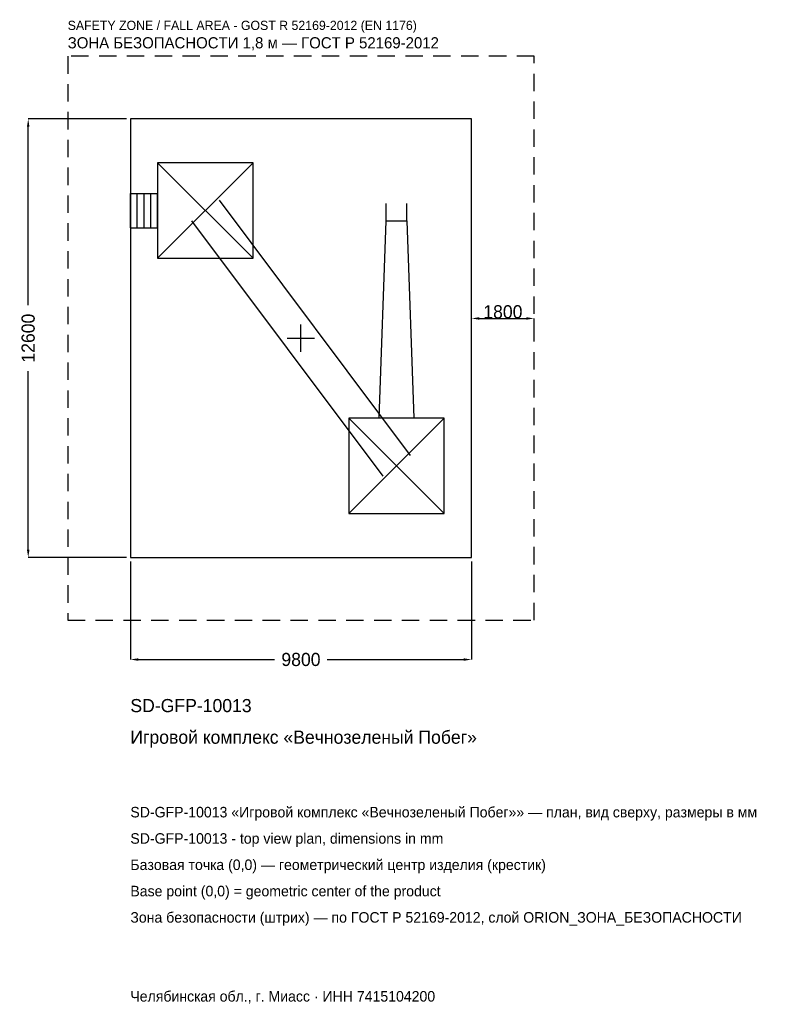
# Model space of a CAD drawing. Header units: metres. Extents: x -8079 to 13768, y -19140 to 9151.
import ezdxf

# ---------------------------------------------------------------- set-up
doc = ezdxf.new("R2010")
doc.units = ezdxf.units.M
doc.linetypes.add('DASHED', pattern=[800, 500, -300])
for name, color, linetype in [('ORION_ДАННЫЕ', 3, 'Continuous'), ('ORION_ЗОНА_БЕЗОПАСНОСТИ', 1, 'Continuous'), ('ORION_КОНТУР', 7, 'Continuous'), ('ORION_РАЗМЕРЫ', 8, 'Continuous')]:
    doc.layers.add(name, color=color, linetype=linetype)
doc.dimstyles.new('ORION', dxfattribs={"dimtxt": 378, "dimasz": 226.8, "dimexe": 1.25, "dimexo": 113.4, "dimtad": 1, "dimdec": 0, "dimcen": 2.5, "dimazin": 3, "dimtfac": 1, "dimtmove": 0, "dimatfit": 3, "dimarcsym": 0})

# ---------------------------------------------------------------- blocks, each defined once
blk = doc.blocks.new('_CLOSEDFILLED')
at = {"color": 0, "linetype": 'BYBLOCK'}
blk.add_solid([(-1, 0.16), (0, 0), (-1, -0.16)], dxfattribs=at)
blk = doc.blocks.new('*D1')
for p, q in [((-4900, -6413.4), (-4900, -9234)), ((4900, -6413.4), (4900, -9234)), ((-4673.2, -9234), (-756, -9234)), ((756, -9234), (4673.2, -9234))]:
    blk.add_line(p, q)
at = {"layer": 'Defpoints'}
for p in [(-4900, -6300), (4900, -6300), (-4900, -9234)]:
    blk.add_point(p, dxfattribs=at)
at = {"layer": 'ORION_РАЗМЕРЫ', "xscale": 226.79999999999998, "yscale": 226.79999999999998, "rotation": 180}
blk.add_blockref('_CLOSEDFILLED', (-4900, -9234), dxfattribs=at)
at = {"layer": 'ORION_РАЗМЕРЫ', "xscale": 226.79999999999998, "yscale": 226.79999999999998}
blk.add_blockref('_CLOSEDFILLED', (4900, -9234), dxfattribs=at)
at = {"layer": 'ORION_РАЗМЕРЫ', "insert": (0, -9234), "char_height": 378, "attachment_point": 5}
blk.add_mtext('9800', dxfattribs=at)
blk = doc.blocks.new('*D2')
for p, q in [((-5013.4, 6300), (-7834, 6300)), ((-7834, 945), (-7834, 6073.2)), ((-7834, -6073.2), (-7834, -945)), ((-5013.4, -6300), (-7834, -6300))]:
    blk.add_line(p, q)
at = {"layer": 'Defpoints'}
for p in [(-4900, 6300), (-7834, -6300), (-4900, -6300)]:
    blk.add_point(p, dxfattribs=at)
at = {"layer": 'ORION_РАЗМЕРЫ', "xscale": 226.79999999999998, "yscale": 226.79999999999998}
for p, rotation in [((-7834, 6300), 90), ((-7834, -6300), 270)]:
    blk.add_blockref('_CLOSEDFILLED', p, dxfattribs=dict(at, rotation=rotation))
at = {"layer": 'ORION_РАЗМЕРЫ', "insert": (-7834, 0), "char_height": 378, "attachment_point": 5, "rotation": 90}
blk.add_mtext('12600', dxfattribs=at)
blk = doc.blocks.new('ОРИОН SD-GFP-10013 Игровой комплекс Вечнозеленый Побег')
at = {"layer": 'ORION_ЗОНА_БЕЗОПАСНОСТИ', "linetype": 'DASHED'}
blk.add_lwpolyline([(-6700, -8100), (6700, -8100), (6700, 8100), (-6700, 8100)], close=True, dxfattribs=at)
at = {"layer": 'ORION_КОНТУР'}
for p, q in [((-4116, 2296), (-1372, 5040)), ((-4116, 5040), (-1372, 2296)), ((-4900, 4161.9), (-4116, 4161.9)), ((-4900, 3174.1), (-4900, 4161.9)), ((-4704, 3174.1), (-4704, 4161.9)), ((-4508, 3174.1), (-4508, 4161.9)), ((-4312, 3174.1), (-4312, 4161.9)), ((-4116, 3174.1), (-4116, 4161.9)), ((-2348.5, 3963.9), (3139.5, -3372.1)), ((2447.6, 3374), (2447.6, 3867.9)), ((3040.4, 3374), (3040.4, 3867.9)), ((-4900, 3174.1), (-4116, 3174.1)), ((-3139.5, 3372.1), (2348.5, -3963.9)), ((1372, -5040), (4116, -2296)), ((1372, -2296), (4116, -5040))]:
    blk.add_line(p, q, dxfattribs=at)
for points in [[(-4900, -6300), (4900, -6300), (4900, 6300), (-4900, 6300)], [(-4116, 2296), (-1372, 2296), (-1372, 5040), (-4116, 5040)], [(1372, -5040), (4116, -5040), (4116, -2296), (1372, -2296)]]:
    blk.add_lwpolyline(points, close=True, dxfattribs=at)
blk.add_lwpolyline([(2250.1, -2296), (2447.6, 3374), (3040.4, 3374), (3237.9, -2296)], dxfattribs=at)
at = {"layer": 'ORION_РАЗМЕРЫ'}
for p, q in [((0, -392), (0, 392)), ((-392, 0), (392, 0))]:
    blk.add_line(p, q, dxfattribs=at)
at = {"layer": 'ORION_ДАННЫЕ'}
for tag, p in [('АРТИКУЛ', (-4900, -10746)), ('НАИМЕНОВАНИЕ', (-4900, -11653.2))]:
    blk.add_attdef(tag, p, '', height=378, dxfattribs=at)
at = {"layer": 'ORION_ДАННЫЕ', "flags": 1}
for tag, p in [('ПРОИЗВОДИТЕЛЬ', (-4900, -12560.4)), ('ТЕЛЕФОН', (-4900, -13467.6)), ('САЙТ', (-4900, -15282)), ('АДРЕС', (-4900, -16189.2)), ('РЕКВИЗИТЫ', (-4900, -17096.4)), ('ГАБАРИТЫ', (-4900, -18003.6)), ('ЗОНА_БЕЗОПАСНОСТИ', (-4900, -18910.8))]:
    blk.add_attdef(tag, p, '', height=378, dxfattribs=at)
at = {"layer": 'ORION_ЗОНА_БЕЗОПАСНОСТИ', "color": 1}
for s, height, p in [('SAFETY ZONE / FALL AREA - GOST R 52169-2012 (EN 1176)', 264.6, (-6700, 8856)), ('ЗОНА БЕЗОПАСНОСТИ 1,8 м — ГОСТ Р 52169-2012', 321.3, (-6700, 8326.8))]:
    blk.add_text(s, height=height, dxfattribs=at).set_placement(p)
at = {"layer": 'ORION_РАЗМЕРЫ'}
dim = blk.add_linear_dim(base=(-7834, -6300), p1=(-4900, -6300), p2=(-4900, 6300), angle=90, dimstyle='ORION', dxfattribs=at)
dim.commit()
dim.dimension.update_dxf_attribs({"geometry": '*D2', "text_midpoint": (-7834, 0)})
blk.add_linear_dim(base=(4900, 567), p1=(4900, 0), p2=(6700, 0), dimstyle='ORION', dxfattribs=at).render()
dim = blk.add_linear_dim(base=(-4900, -9234), p1=(-4900, -6300), p2=(4900, -6300), dimstyle='ORION', dxfattribs=at)
dim.commit()
dim.dimension.update_dxf_attribs({"geometry": '*D1', "text_midpoint": (0, -9234)})

msp = doc.modelspace()

# ---------------------------------------------------------------- block references
msp.add_blockref('ОРИОН SD-GFP-10013 Игровой комплекс Вечнозеленый Побег', (0, 0)).add_auto_attribs({'АРТИКУЛ': 'SD-GFP-10013', 'НАИМЕНОВАНИЕ': 'Игровой комплекс «Вечнозеленый Побег»'})

# ---------------------------------------------------------------- texts
at = {"layer": 'ORION_ДАННЫЕ', "color": 3}
for s, p in [('SD-GFP-10013 «Игровой комплекс «Вечнозеленый Побег»» — план, вид сверху, размеры в мм', (-4900, -13770)), ('SD-GFP-10013 - top view plan, dimensions in mm', (-4900, -14526)), ('Челябинская обл., г. Миасс · ИНН 7415104200', (-4900, -19062))]:
    msp.add_text(s, height=302.4, dxfattribs=at).set_placement(p)
at = {"layer": 'ORION_ДАННЫЕ', "color": 7}
for s, p in [('Базовая точка (0,0) — геометрический центр изделия (крестик)', (-4900, -15282)), ('Base point (0,0) = geometric center of the product', (-4900, -16038))]:
    msp.add_text(s, height=302.4, dxfattribs=at).set_placement(p)
at = {"layer": 'ORION_ДАННЫЕ', "color": 1}
msp.add_text('Зона безопасности (штрих) — по ГОСТ Р 52169-2012, слой ORION_ЗОНА_БЕЗОПАСНОСТИ', height=302.4, dxfattribs=at).set_placement((-4900, -16794))

doc.saveas('drawing.dxf')
